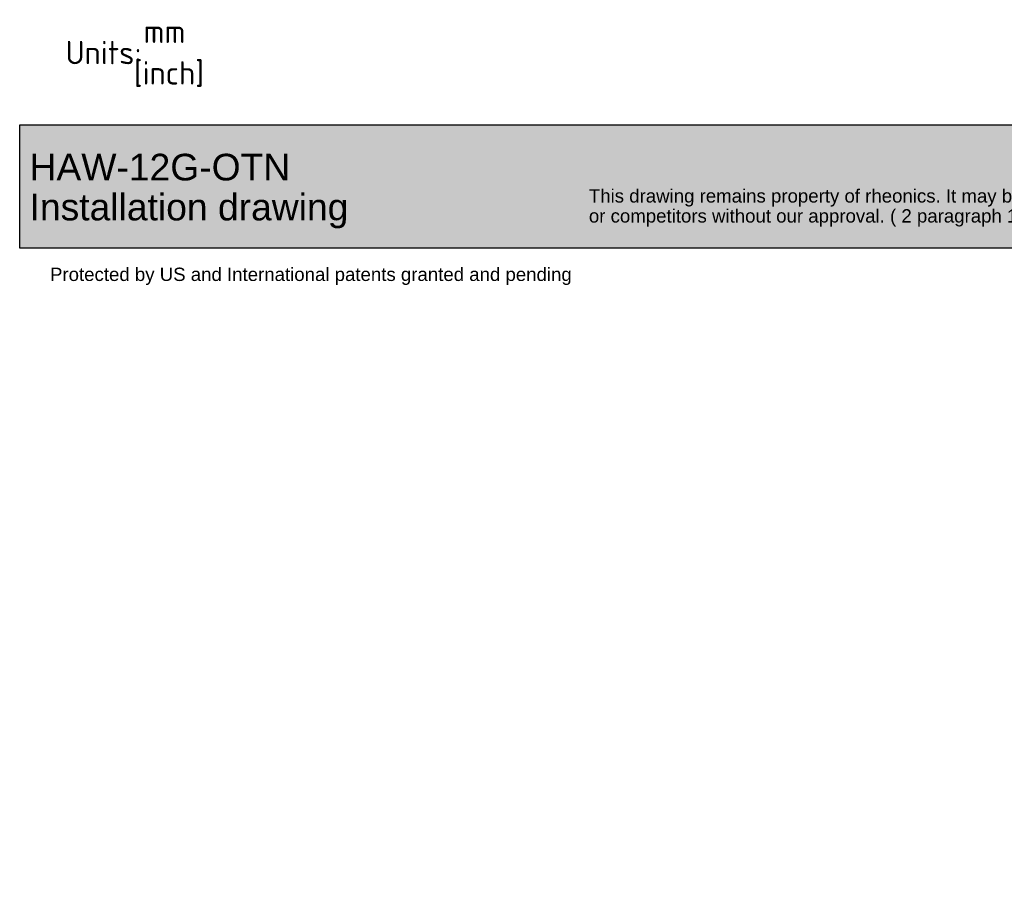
# Paper-space layout 'Installation' of a CAD drawing. Header units: millimetres. Extents: x -19 to 276, y -85 to 197.
# Tile 1 of 3: x -19 to 129, y -85 to 47. Entities that reach past the tile are written whole.
import ezdxf
from ezdxf.entities.mleader import LeaderData, LeaderLine
from ezdxf.math import Vec2, Vec3

# ---------------------------------------------------------------- set-up
doc = ezdxf.new("R2010")
doc.units = ezdxf.units.MM
doc.layers.add('Default', color=7, linetype='Continuous')

# ---------------------------------------------------------------- blocks, each defined once
blk = doc.blocks.new('_DOT')
at = {"color": 0}
blk.add_line((0, 0), (-1, 0), dxfattribs=at)
at = {"color": 0, "const_width": 0.333}
blk.add_lwpolyline([(-0.1665, 0, 1), (0.1665, 0, 1)], format="xyb", close=True, dxfattribs=at)
blk = doc.blocks.new('Block1')
at = {"layer": 'Default', "linetype": 'Continuous'}
blk.add_hatch(color=7, dxfattribs=at).paths.add_polyline_path([(207.88, 0), (0, 0), (0, -18.48), (207.88, -18.48)])
at = {"layer": 'Default', "color": 7, "linetype": 'Continuous'}
for p, q in [((0, 0), (207.88, 0)), ((0, -18.48), (0, 0)), ((207.88, -18.48), (0, -18.48))]:
    blk.add_line(p, q, dxfattribs=at)
ml = blk.add_multileader_mtext('Standard', dxfattribs=at)
ml.set_content('{\\pxsm0.9;\\fArial|b0||i0||c0|p34;\\W1.;This drawing remains property of rheonics. It may be neither copied nor informed to third persons \\Por competitors without our approval. ( 2 paragraph 1 fig.7 copyright act of 9th Sept. 1965)\\P}', color=7)
ml.set_leader_properties()
ml.set_arrow_properties(name='DOT')
ml.build(insert=Vec2(0, 0))
ml.multileader.update_dxf_attribs({"leader_type": 0, "dogleg_length": 0, "arrow_head_size": 2})
ctx = ml.context
ctx.base_point, ctx.char_height, ctx.arrow_head_size, ctx.landing_gap_size = Vec3(84.7, -10.93), 2, 2, 0.7
ctx.mtext.insert = Vec3(85.4, -9.64)
ml = blk.add_multileader_mtext('Standard', dxfattribs=at)
ml.set_content('{\\pxsm0.9;\\fArial|b0||i0||c0|p34;\\W1.;Protected by US and International patents granted and pending\\P}', color=7)
ml.set_leader_properties()
ml.set_arrow_properties(name='DOT')
ml.build(insert=Vec2(0, 0))
ml.multileader.update_dxf_attribs({"leader_type": 0, "dogleg_length": 0, "arrow_head_size": 2})
ctx = ml.context
ctx.base_point, ctx.char_height, ctx.arrow_head_size, ctx.landing_gap_size = Vec3(3.85, -22.7), 2, 2, 0.7
ctx.mtext.insert = Vec3(4.55, -21.41)

psp = doc.layouts.new('Installation')

# ---------------------------------------------------------------- block references
at = {"layer": 'Default', "color": 7}
psp.add_blockref('Block1', (-18.991, 30.843), dxfattribs=at)

# ---------------------------------------------------------------- leaders
at = {"layer": 'Default', "color": 7, "linetype": 'Continuous'}
ml = psp.add_multileader_mtext('Standard', dxfattribs=at)
ml.set_content('{\\pxsm0.9;\\fSolid Edge ISO|b0||i0||c0|p34;\\W1.;mm\\P}', color=7)
ml.set_leader_properties()
ml.set_arrow_properties(name='DOT')
ml.build(insert=Vec2(0, 0))
ml.multileader.update_dxf_attribs({"leader_type": 0, "dogleg_length": 0, "arrow_head_size": 3.5})
ctx = ml.context
ctx.base_point, ctx.char_height, ctx.arrow_head_size, ctx.landing_gap_size, ctx.plane_origin = Vec3(-1.627, 44.895), 3.5, 3.5, 1.225, Vec3(-19.224, 0)
ctx.mtext.insert = Vec3(-0.402, 46.645)
ml = psp.add_multileader_mtext('Standard', dxfattribs=at)
ml.set_content('{\\pxsm0.9;\\fSolid Edge ISO|b0||i0||c0|p34;\\W1.;Units:\\P}', color=7)
ml.set_leader_properties()
ml.set_arrow_properties(name='DOT')
ml.build(insert=Vec2(0, 0))
ml.multileader.update_dxf_attribs({"leader_type": 0, "dogleg_length": 0, "arrow_head_size": 3.5})
ctx = ml.context
ctx.base_point, ctx.char_height, ctx.arrow_head_size, ctx.landing_gap_size, ctx.plane_origin = Vec3(-13.348, 41.697), 3.5, 3.5, 1.225, Vec3(-19.224, 0)
ctx.mtext.insert = Vec3(-12.123, 43.456)
ml = psp.add_multileader_mtext('Standard', dxfattribs=at)
ml.set_content('{\\pxsm0.9;\\fSolid Edge ISO|b0||i0||c0|p34;\\W1.;[inch]\\P}', color=7)
ml.set_leader_properties()
ml.build(insert=Vec2(0, 0))
ml.multileader.update_dxf_attribs({"dogleg_length": 0, "arrow_head_size": 0.805})
ctx = ml.context
ctx.base_point, ctx.char_height, ctx.arrow_head_size, ctx.landing_gap_size, ctx.plane_origin = Vec3(-3.096, 38.652), 3.5, 0.805, 1.225, Vec3(-19.224, 0)
ctx.mtext.insert = Vec3(-1.871, 40.407)
ml = psp.add_multileader_mtext('Standard', dxfattribs=at)
ml.set_content('{\\pxsm0.9;\\fArial|b0||i0||c0|p34;\\W1.;HAW-12G-OTN\\P}', color=7)
ml.set_leader_properties()
ml.set_arrow_properties(name='DOT')
ml.build(insert=Vec2(0, 0))
ml.multileader.update_dxf_attribs({"leader_type": 0, "dogleg_length": 0})
ctx = ml.context
ctx.base_point, ctx.landing_gap_size, ctx.plane_origin = Vec3(-18.909, 24.488), 1.4, Vec3(-19.224, 0)
ctx.mtext.insert = Vec3(-17.509, 26.522)
ml = psp.add_multileader_mtext('Standard', dxfattribs=at)
ml.set_content('{\\pxsm0.9;\\fArial|b0||i0||c0|p34;\\W1.;\\PInstallation drawing\\P}', color=7)
ml.set_leader_properties()
ml.set_arrow_properties(name='DOT')
ml.build(insert=Vec2(0, 0))
ml.multileader.update_dxf_attribs({"leader_type": 0, "dogleg_length": 0})
ctx = ml.context
ctx.base_point, ctx.landing_gap_size, ctx.plane_origin = Vec3(-18.906, 23.943), 1.4, Vec3(-19.224, 0)
ctx.mtext.insert = Vec3(-17.506, 26.529)

doc.saveas('drawing.dxf')
